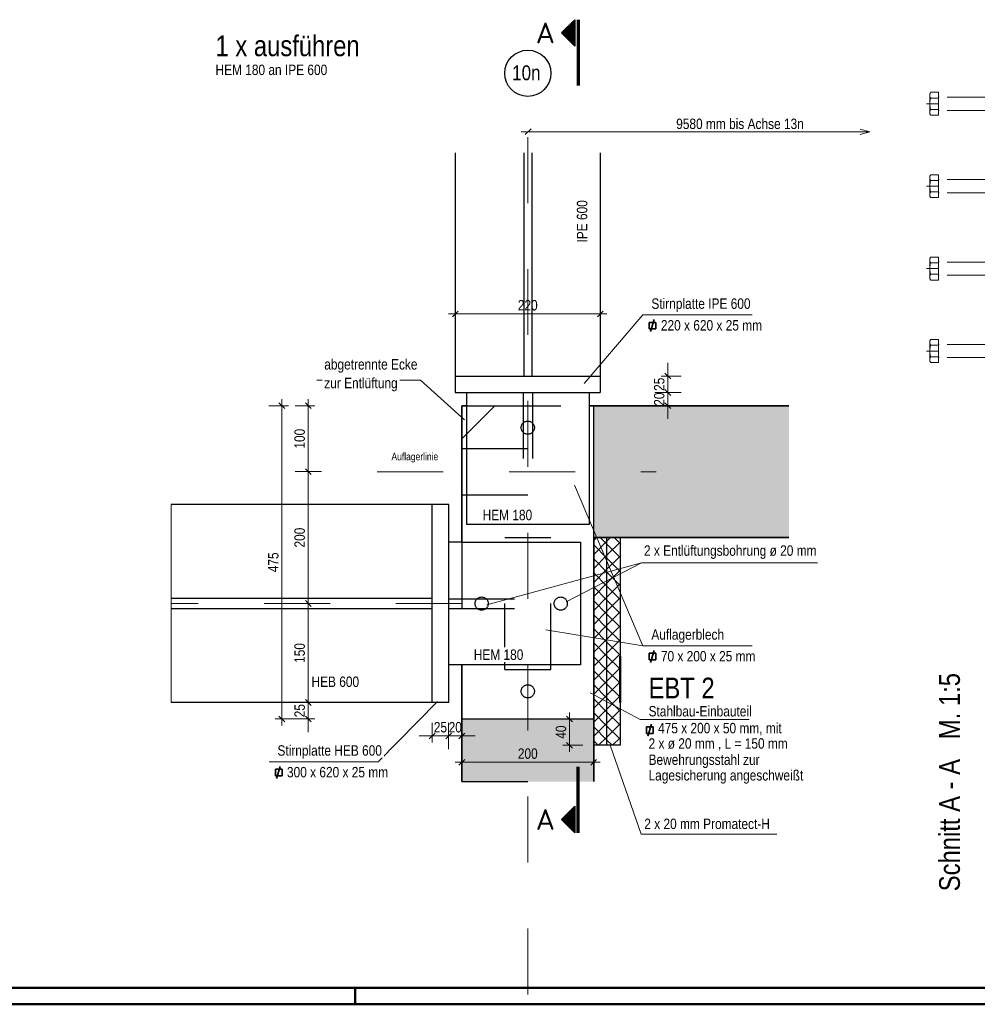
# Model space of a CAD drawing. Header units: millimetres. Extents: x 0 to 6.08, y 0 to 5.27.
# Tile 17 of 54: x 1.64 to 3.09, y 0 to 1.49. Entities that reach past the tile are written whole.
import ezdxf
from ezdxf.enums import TextEntityAlignment as Align

# ---------------------------------------------------------------- set-up
doc = ezdxf.new("R2010")
doc.units = ezdxf.units.MM
for name, pattern in [('DASHDOT', [1, 0.5, -0.25, 0, -0.25]), ('DASHDOTX2', [2, 1, -0.5, 0, -0.5]), ('HIDDEN', [0.375, 0.25, -0.125])]:
    doc.linetypes.add(name, pattern=pattern)
doc.styles.add('Arial Narrow', font='ARIALN.TTF')
doc.styles.add('isocp', font='isocp', dxfattribs={"width": 1.1})
doc.dimstyles.new('Arch_Strakon_dimstyle', dxfattribs={"dimtxt": 1.575, "dimasz": 1, "dimexe": 1.25, "dimexo": 0.0625, "dimgap": 1, "dimtad": 0, "dimdec": 5, "dimzin": 12, "dimdsep": 46, "dimtxsty": 'Arial Narrow', "dimblk": 'Arrowhead_Tick', "dimsah": 1, "dimcen": 0, "dimse1": 1, "dimse2": 1, "dimclrd": 6, "dimclrt": 2, "dimazin": 0, "dimtfac": 1, "dimtdec": 4, "dimtmove": 0, "dimatfit": 3, "dimldrblk": 'NONE', "dimfxl": 1, "dimtvp": 1, "dimtolj": 1, "dimtzin": 0, "dimlwd": 13, "dimarcsym": 2})
pattern_1 = [(90, (0, 0), (-0.002, 1e-19), [])]
pattern_2 = [(45, (0, 0), (-0.0106066, 0.0106066), []), (135, (0, 0), (-0.0106066, -0.0106066), [])]

# ---------------------------------------------------------------- blocks, each defined once
blk = doc.blocks.new('Arrowhead_Tick')
at = {"color": 0, "linetype": 'Continuous', "lineweight": -2, "ltscale": 0.2}
for p, q in [((0, 2), (0, -1)), ((-1, 0), (0, 0)), ((1, 0), (0, 0))]:
    blk.add_line(p, q, dxfattribs=at)
at = {"color": 2, "linetype": 'Continuous', "lineweight": 35, "ltscale": 0.2}
blk.add_line((0.44, 0.44), (-0.44, -0.44), dxfattribs=at)
blk = doc.blocks.new('*D164')
at = {"color": 6, "linetype": 'Continuous', "lineweight": 13}
for p, q in [((2.6192, 0.9378), (2.6192, 0.9478)), ((2.6192, 0.9078), (2.6192, 0.9278)), ((2.6192, 0.8978), (2.6192, 0.8878))]:
    blk.add_line(p, q, dxfattribs=at)
at = {"layer": 'Defpoints', "color": 0}
for p in [(2.2966, 0.9278), (2.6192, 0.9278), (2.3066, 0.9078)]:
    blk.add_point(p, dxfattribs=at)
at = {"color": 6, "lineweight": 13, "xscale": 0.01, "yscale": 0.01, "zscale": 0.01}
for p, rotation in [((2.6192, 0.9278), 270), ((2.6192, 0.9078), 90)]:
    blk.add_blockref('Arrowhead_Tick', p, dxfattribs=dict(at, rotation=rotation))
at = {"color": 2, "lineweight": 35, "insert": (2.6061, 0.9178), "char_height": 0.01575, "attachment_point": 5, "rotation": 90, "style": 'Arial Narrow'}
blk.add_mtext('\\A1;20', dxfattribs=at)
blk = doc.blocks.new('_None')
blk = doc.blocks.new('*D165')
at = {"color": 6, "linetype": 'Continuous', "lineweight": 13}
for p, q in [((2.6192, 0.9628), (2.6192, 0.9728)), ((2.6192, 0.9278), (2.6192, 0.9528)), ((2.6192, 0.9178), (2.6192, 0.9078))]:
    blk.add_line(p, q, dxfattribs=at)
at = {"layer": 'Defpoints', "color": 0}
for p in [(2.5166, 0.9528), (2.6192, 0.9528), (2.2966, 0.9278)]:
    blk.add_point(p, dxfattribs=at)
at = {"color": 6, "lineweight": 13, "xscale": 0.01, "yscale": 0.01, "zscale": 0.01}
for p, rotation in [((2.6192, 0.9528), 270.000000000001), ((2.6192, 0.9278), 90.00000000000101)]:
    blk.add_blockref('Arrowhead_Tick', p, dxfattribs=dict(at, rotation=rotation))
at = {"color": 2, "lineweight": 35, "insert": (2.6061, 0.9403), "char_height": 0.01575, "attachment_point": 5, "rotation": 90, "style": 'Arial Narrow'}
blk.add_mtext('\\A1;25', dxfattribs=at)
blk = doc.blocks.new('*D166')
at = {"color": 6, "linetype": 'Continuous', "lineweight": 13}
blk.add_line((2.0736, 0.6178), (2.0736, 0.7978), dxfattribs=at)
at = {"layer": 'Defpoints', "color": 0}
for p in [(2.0736, 0.8078), (2.1784, 0.8078), (2.3066, 0.6078)]:
    blk.add_point(p, dxfattribs=at)
at = {"color": 6, "lineweight": 13, "xscale": 0.01, "yscale": 0.01, "zscale": 0.01}
for p, rotation in [((2.0736, 0.8078), 90), ((2.0736, 0.6078), 270)]:
    blk.add_blockref('Arrowhead_Tick', p, dxfattribs=dict(at, rotation=rotation))
at = {"color": 2, "lineweight": 35, "insert": (2.0606, 0.7078), "char_height": 0.01575, "attachment_point": 5, "rotation": 90, "style": 'Arial Narrow'}
blk.add_mtext('\\A1;200', dxfattribs=at)
blk = doc.blocks.new('*D167')
at = {"color": 6, "linetype": 'Continuous', "lineweight": 13}
blk.add_line((2.0736, 0.8178), (2.0736, 0.8978), dxfattribs=at)
at = {"layer": 'Defpoints', "color": 0}
for p in [(2.0736, 0.9078), (2.3066, 0.9078), (2.1784, 0.8078)]:
    blk.add_point(p, dxfattribs=at)
at = {"color": 6, "lineweight": 13, "xscale": 0.01, "yscale": 0.01, "zscale": 0.01}
for p, rotation in [((2.0736, 0.9078), 90), ((2.0736, 0.8078), 270)]:
    blk.add_blockref('Arrowhead_Tick', p, dxfattribs=dict(at, rotation=rotation))
at = {"color": 2, "lineweight": 35, "insert": (2.0606, 0.8578), "char_height": 0.01575, "attachment_point": 5, "rotation": 90, "style": 'Arial Narrow'}
blk.add_mtext('\\A1;100', dxfattribs=at)
blk = doc.blocks.new('*D168')
at = {"color": 6, "linetype": 'Continuous', "lineweight": 13}
for p, q in [((2.0736, 0.4678), (2.0736, 0.4778)), ((2.0736, 0.4328), (2.0736, 0.4578)), ((2.0736, 0.4228), (2.0736, 0.4128))]:
    blk.add_line(p, q, dxfattribs=at)
at = {"layer": 'Defpoints', "color": 0}
for p in [(2.0736, 0.4578), (2.2866, 0.4578), (2.3066, 0.4328)]:
    blk.add_point(p, dxfattribs=at)
at = {"color": 6, "lineweight": 13, "xscale": 0.01, "yscale": 0.01, "zscale": 0.01}
for p, rotation in [((2.0736, 0.4578), 270), ((2.0736, 0.4328), 90)]:
    blk.add_blockref('Arrowhead_Tick', p, dxfattribs=dict(at, rotation=rotation))
at = {"color": 2, "lineweight": 35, "insert": (2.0606, 0.4453), "char_height": 0.01575, "attachment_point": 5, "rotation": 90, "style": 'Arial Narrow'}
blk.add_mtext('\\A1;25', dxfattribs=at)
blk = doc.blocks.new('*D169')
at = {"color": 6, "linetype": 'Continuous', "lineweight": 13}
blk.add_line((2.0736, 0.4678), (2.0736, 0.5978), dxfattribs=at)
at = {"layer": 'Defpoints', "color": 0}
for p in [(2.0736, 0.6078), (2.3066, 0.6078), (2.2866, 0.4578)]:
    blk.add_point(p, dxfattribs=at)
at = {"color": 6, "lineweight": 13, "xscale": 0.01, "yscale": 0.01, "zscale": 0.01}
for p, rotation in [((2.0736, 0.6078), 90), ((2.0736, 0.4578), 270)]:
    blk.add_blockref('Arrowhead_Tick', p, dxfattribs=dict(at, rotation=rotation))
at = {"color": 2, "lineweight": 35, "insert": (2.0606, 0.5328), "char_height": 0.01575, "attachment_point": 5, "rotation": 90, "style": 'Arial Narrow'}
blk.add_mtext('\\A1;150', dxfattribs=at)
blk = doc.blocks.new('*D170')
at = {"color": 6, "linetype": 'Continuous', "lineweight": 13}
blk.add_line((2.0336, 0.4428), (2.0336, 0.8978), dxfattribs=at)
at = {"layer": 'Defpoints', "color": 0}
for p in [(2.0336, 0.9078), (2.3066, 0.9078), (2.3066, 0.4328)]:
    blk.add_point(p, dxfattribs=at)
at = {"color": 6, "lineweight": 13, "xscale": 0.01, "yscale": 0.01, "zscale": 0.01}
for p, rotation in [((2.0336, 0.9078), 90), ((2.0336, 0.4328), 270)]:
    blk.add_blockref('Arrowhead_Tick', p, dxfattribs=dict(at, rotation=rotation))
at = {"color": 2, "lineweight": 35, "insert": (2.0206, 0.6703), "char_height": 0.01575, "attachment_point": 5, "rotation": 90, "style": 'Arial Narrow'}
blk.add_mtext('\\A1;475', dxfattribs=at)
blk = doc.blocks.new('*D171')
at = {"color": 6, "linetype": 'Continuous', "lineweight": 13}
blk.add_line((2.3166, 0.367), (2.4966, 0.367), dxfattribs=at)
at = {"layer": 'Defpoints', "color": 0}
for p in [(2.3066, 0.4328), (2.5066, 0.4328), (2.5066, 0.367)]:
    blk.add_point(p, dxfattribs=at)
at = {"color": 6, "lineweight": 13, "xscale": 0.01, "yscale": 0.01, "zscale": 0.01, "rotation": 180}
blk.add_blockref('Arrowhead_Tick', (2.3066, 0.367), dxfattribs=at)
at = {"color": 6, "lineweight": 13, "xscale": 0.01, "yscale": 0.01, "zscale": 0.01}
blk.add_blockref('Arrowhead_Tick', (2.5066, 0.367), dxfattribs=at)
at = {"color": 2, "lineweight": 35, "insert": (2.4066, 0.3801), "char_height": 0.01575, "attachment_point": 5, "style": 'Arial Narrow'}
blk.add_mtext('\\A1;200', dxfattribs=at)
blk = doc.blocks.new('*D172')
at = {"color": 6, "linetype": 'Continuous', "lineweight": 13}
blk.add_line((2.3066, 1.047), (2.5066, 1.047), dxfattribs=at)
at = {"layer": 'Defpoints', "color": 0}
for p in [(2.5166, 1.047), (2.2966, 0.9528), (2.5166, 0.9528)]:
    blk.add_point(p, dxfattribs=at)
at = {"color": 6, "lineweight": 13, "xscale": 0.01, "yscale": 0.01, "zscale": 0.01}
blk.add_blockref('Arrowhead_Tick', (2.5166, 1.047), dxfattribs=at)
at = {"color": 6, "lineweight": 13, "xscale": 0.01, "yscale": 0.01, "zscale": 0.01, "rotation": 180}
blk.add_blockref('Arrowhead_Tick', (2.2966, 1.047), dxfattribs=at)
at = {"color": 2, "lineweight": 35, "insert": (2.4066, 1.0601), "char_height": 0.01575, "attachment_point": 5, "style": 'Arial Narrow'}
blk.add_mtext('\\A1;220', dxfattribs=at)
blk = doc.blocks.new('*D173')
at = {"color": 6, "linetype": 'Continuous', "lineweight": 13}
for p, q in [((2.2516, 0.407), (2.2416, 0.407)), ((2.2616, 0.407), (2.2866, 0.407)), ((2.2966, 0.407), (2.3066, 0.407))]:
    blk.add_line(p, q, dxfattribs=at)
at = {"layer": 'Defpoints', "color": 0}
for p in [(2.2616, 0.4578), (2.2866, 0.4578), (2.2866, 0.407)]:
    blk.add_point(p, dxfattribs=at)
at = {"color": 6, "lineweight": 13, "xscale": 0.01, "yscale": 0.01, "zscale": 0.01}
blk.add_blockref('Arrowhead_Tick', (2.2616, 0.407), dxfattribs=at)
at = {"color": 6, "lineweight": 13, "xscale": 0.01, "yscale": 0.01, "zscale": 0.01, "rotation": 180}
blk.add_blockref('Arrowhead_Tick', (2.2866, 0.407), dxfattribs=at)
at = {"color": 2, "lineweight": 35, "insert": (2.2741, 0.4201), "char_height": 0.01575, "attachment_point": 5, "style": 'Arial Narrow'}
blk.add_mtext('\\A1;25', dxfattribs=at)
blk = doc.blocks.new('*D174')
at = {"color": 6, "linetype": 'Continuous', "lineweight": 13}
for p, q in [((2.2766, 0.407), (2.2666, 0.407)), ((2.2866, 0.407), (2.3066, 0.407)), ((2.3166, 0.407), (2.3266, 0.407))]:
    blk.add_line(p, q, dxfattribs=at)
at = {"layer": 'Defpoints', "color": 0}
for p in [(2.2866, 0.4578), (2.3066, 0.4328), (2.3066, 0.407)]:
    blk.add_point(p, dxfattribs=at)
at = {"color": 6, "lineweight": 13, "xscale": 0.01, "yscale": 0.01, "zscale": 0.01}
blk.add_blockref('Arrowhead_Tick', (2.2866, 0.407), dxfattribs=at)
at = {"color": 6, "lineweight": 13, "xscale": 0.01, "yscale": 0.01, "zscale": 0.01, "rotation": 180}
blk.add_blockref('Arrowhead_Tick', (2.3066, 0.407), dxfattribs=at)
at = {"color": 2, "lineweight": 35, "insert": (2.2966, 0.4201), "char_height": 0.01575, "attachment_point": 5, "style": 'Arial Narrow'}
blk.add_mtext('\\A1;20', dxfattribs=at)
blk = doc.blocks.new('*D273')
at = {"color": 6, "linetype": 'Continuous', "lineweight": 13}
blk.add_line((2.47, 0.4028), (2.47, 0.4228), dxfattribs=at)
at = {"layer": 'Defpoints', "color": 0}
for p in [(2.47, 0.4328), (2.5066, 0.4328), (2.5066, 0.3928)]:
    blk.add_point(p, dxfattribs=at)
at = {"color": 6, "lineweight": 13, "xscale": 0.01, "yscale": 0.01, "zscale": 0.01}
for p, rotation in [((2.47, 0.4328), 90), ((2.47, 0.3928), 270)]:
    blk.add_blockref('Arrowhead_Tick', p, dxfattribs=dict(at, rotation=rotation))
at = {"color": 2, "lineweight": 35, "insert": (2.457, 0.4128), "char_height": 0.01575, "attachment_point": 5, "rotation": 90, "style": 'Arial Narrow'}
blk.add_mtext('\\A1;40', dxfattribs=at)

msp = doc.modelspace()

# ---------------------------------------------------------------- hatches: boundary and pattern name
at = {"lineweight": 50}
h = msp.add_hatch(dxfattribs=at)
h.set_pattern_fill('Mau', color=4, scale=0.01, angle=90, style=0, pattern_type=2)
h.set_pattern_definition(pattern_1)
h.paths.add_polyline_path([(2.477998, 1.493247), (2.457998, 1.473247), (2.477998, 1.453247)])
at = {"lineweight": 18, "true_color": 0xceffce}
for points in [[(2.802775, 0.907764), (2.802775, 0.707764), (2.506632, 0.707764), (2.506632, 0.907764)], [(2.506632, 0.432764), (2.506632, 0.337729), (2.306632, 0.337729), (2.306632, 0.432764)]]:
    msp.add_hatch(color=254, dxfattribs=at).paths.add_polyline_path(points)
h = msp.add_hatch()
h.set_pattern_fill('FT', color=10, scale=0.01, angle=45, style=0, pattern_type=2)
h.set_pattern_definition(pattern_2)
h.paths.add_polyline_path([(2.506632, 0.392764), (2.526632, 0.392764), (2.526632, 0.707764), (2.506632, 0.707764)])
h = msp.add_hatch()
h.set_pattern_fill('FT', color=10, scale=0.01, angle=45, style=0, pattern_type=2)
h.set_pattern_definition(pattern_2)
h.paths.add_polyline_path([(2.526632, 0.392764), (2.546632, 0.392764), (2.546632, 0.457764), (2.546632, 0.707764), (2.526632, 0.707764)])
at = {"lineweight": 50}
h = msp.add_hatch(dxfattribs=at)
h.set_pattern_fill('Mau', color=4, scale=0.01, angle=90, style=0, pattern_type=2)
h.set_pattern_definition(pattern_1)
h.paths.add_polyline_path([(2.477998, 0.30025), (2.457998, 0.28025), (2.477998, 0.26025)])

# ---------------------------------------------------------------- linework, layer by layer
at = {"color": 2, "linetype": 'Continuous', "lineweight": 35}
for p, q in [((2.457998, 1.473247), (2.477998, 1.493247)), ((2.477998, 1.453247), (2.477998, 1.493247)), ((2.477998, 1.453247), (2.457998, 1.473247)), ((2.591011, 1.024168), (2.591011, 1.034168)), ((2.591011, 1.034168), (2.601011, 1.034168)), ((2.592805, 1.020134), (2.598458, 1.038505)), ((2.601011, 1.034168), (2.601011, 1.024168)), ((2.601011, 1.024168), (2.591011, 1.024168)), ((2.306632, 0.907764), (2.313632, 0.907764)), ((2.306632, 0.700764), (2.306632, 0.907764)), ((2.499632, 0.907764), (2.802775, 0.907764)), ((2.506632, 0.707764), (2.802775, 0.707764)), ((2.506632, 0.337729), (2.506632, 0.707764)), ((2.591011, 0.522369), (2.591011, 0.532369)), ((2.591011, 0.532369), (2.601011, 0.532369)), ((2.592805, 0.518335), (2.598458, 0.536706)), ((2.601011, 0.532369), (2.601011, 0.522369)), ((2.306632, 0.337729), (2.306632, 0.514764)), ((2.601011, 0.522369), (2.591011, 0.522369)), ((2.586736, 0.410567), (2.586736, 0.420567)), ((2.586736, 0.420567), (2.596736, 0.420567)), ((2.58853, 0.406533), (2.594183, 0.424904)), ((2.596736, 0.420567), (2.596736, 0.410567)), ((2.596736, 0.410567), (2.586736, 0.410567)), ((2.025554, 0.342444), (2.031206, 0.360815)), ((2.023759, 0.346479), (2.023759, 0.356479)), ((2.023759, 0.356479), (2.033759, 0.356479)), ((2.033759, 0.346479), (2.023759, 0.346479)), ((2.033759, 0.356479), (2.033759, 0.346479)), ((2.457998, 0.28025), (2.477998, 0.30025)), ((2.477998, 0.26025), (2.477998, 0.30025)), ((2.477998, 0.26025), (2.457998, 0.28025))]:
    msp.add_line(p, q, dxfattribs=at)
at = {"color": 1, "linetype": 'DASHDOTX2', "lineweight": 70, "ltscale": 0.05}
for p, q in [((2.482998, 1.493247), (2.482998, 1.363247)), ((2.482998, 0.26025), (2.482998, 0.39025))]:
    msp.add_line(p, q, dxfattribs=at)
at = {"color": 6, "linetype": 'DASHDOTX2', "lineweight": 13, "ltscale": 0.05}
msp.add_line((2.406632, 0.015091), (2.406632, 1.376992), dxfattribs=at)
at = {"color": 6, "linetype": 'HIDDEN', "lineweight": 13, "ltscale": 0.05}
for p, q in [((3.016531, 1.352774), (3.016531, 1.378755)), ((3.029531, 1.383085), (3.017699, 1.383085)), ((3.029531, 1.374425), (3.017699, 1.374425)), ((3.029531, 1.383085), (3.029531, 1.348444)), ((3.029531, 1.376764), (3.029531, 1.354764)), ((3.142907, 1.375764), (3.030531, 1.375764)), ((3.011531, 1.365764), (3.029531, 1.365764)), ((3.017691, 1.357104), (3.029531, 1.357104)), ((3.029531, 1.348444), (3.017691, 1.348444)), ((3.142907, 1.355764), (3.030531, 1.355764)), ((3.029531, 1.258085), (3.017699, 1.258085)), ((3.029531, 1.258085), (3.029531, 1.223444)), ((3.011531, 1.240764), (3.029531, 1.240764)), ((3.016531, 1.227774), (3.016531, 1.253755)), ((3.029531, 1.249425), (3.017699, 1.249425)), ((3.029531, 1.251764), (3.029531, 1.229764)), ((3.142907, 1.250764), (3.030531, 1.250764)), ((3.017691, 1.232104), (3.029531, 1.232104)), ((3.142907, 1.230764), (3.030531, 1.230764)), ((3.029531, 1.223444), (3.017691, 1.223444)), ((3.016531, 1.102774), (3.016531, 1.128755)), ((3.029531, 1.133085), (3.017699, 1.133085)), ((3.029531, 1.124425), (3.017699, 1.124425)), ((3.029531, 1.133085), (3.029531, 1.098444)), ((3.029531, 1.126764), (3.029531, 1.104764)), ((3.142907, 1.125764), (3.030531, 1.125764)), ((3.011531, 1.115764), (3.029531, 1.115764)), ((3.017691, 1.107104), (3.029531, 1.107104)), ((3.142907, 1.105764), (3.030531, 1.105764)), ((3.029531, 1.098444), (3.017691, 1.098444)), ((3.016531, 0.977774), (3.016531, 1.003755)), ((3.029531, 1.008085), (3.017699, 1.008085)), ((3.029531, 1.008085), (3.029531, 0.973444)), ((3.029531, 1.001764), (3.029531, 0.979764)), ((3.142907, 1.000764), (3.030531, 1.000764)), ((3.011531, 0.990764), (3.029531, 0.990764)), ((3.029531, 0.999425), (3.017699, 0.999425)), ((3.017691, 0.982104), (3.029531, 0.982104)), ((3.029531, 0.973444), (3.017691, 0.973444)), ((3.142907, 0.980764), (3.030531, 0.980764))]:
    msp.add_line(p, q, dxfattribs=at)
at = {"color": 6, "linetype": 'Continuous', "lineweight": 13}
for p, q in [((2.396734, 1.323165), (2.925725, 1.323165)), ((2.910725, 1.327185), (2.925725, 1.323165)), ((2.925725, 1.323165), (2.910725, 1.319146)), ((2.581364, 1.045653), (2.492305, 0.941428)), ((2.74697, 1.045653), (2.581364, 1.045653)), ((2.086521, 0.94661), (2.243894, 0.94661)), ((2.243894, 0.94661), (2.310412, 0.886582)), ((2.581364, 0.543854), (2.477712, 0.787528)), ((2.578958, 0.669401), (2.344417, 0.605682)), ((2.578958, 0.669401), (2.465077, 0.610427)), ((2.846036, 0.669401), (2.578958, 0.669401)), ((2.581364, 0.543854), (2.434137, 0.568148)), ((2.74697, 0.543854), (2.581364, 0.543854)), ((2.577089, 0.432052), (2.501328, 0.472519)), ((2.179718, 0.367963), (2.269787, 0.459444)), ((2.742695, 0.432052), (2.577089, 0.432052)), ((2.578546, 0.258168), (2.531788, 0.393025)), ((2.179718, 0.367963), (2.014113, 0.367963)), ((2.578546, 0.258168), (2.784535, 0.258168))]:
    msp.add_line(p, q, dxfattribs=at)
at = {"color": 3, "linetype": 'Continuous', "lineweight": 25}
for p, q in [((2.402546, 1.319341), (2.41188, 1.327897)), ((2.296632, 1.291398), (2.296632, 0.927764)), ((2.400632, 1.291398), (2.400632, 0.952764)), ((2.412632, 1.291398), (2.412632, 0.952764)), ((2.516632, 1.291398), (2.516632, 0.927764)), ((2.296632, 0.952764), (2.516632, 0.952764)), ((2.296632, 0.927764), (2.516632, 0.927764)), ((2.313632, 0.927764), (2.313632, 0.727764)), ((2.499632, 0.927764), (2.499632, 0.727764)), ((2.506632, 0.707764), (2.506632, 0.907764)), ((2.286632, 0.757764), (1.865513, 0.757764)), ((2.261632, 0.457764), (2.261632, 0.757764)), ((2.286632, 0.457764), (2.286632, 0.757764)), ((2.499632, 0.727764), (2.313632, 0.727764)), ((2.506632, 0.392764), (2.506632, 0.707764)), ((2.526632, 0.392764), (2.526632, 0.707764)), ((2.546632, 0.707764), (2.546632, 0.392764)), ((2.306632, 0.700764), (2.286632, 0.700764)), ((2.306632, 0.700764), (2.486632, 0.700764)), ((2.486632, 0.700764), (2.486632, 0.514764)), ((2.261632, 0.615514), (1.865513, 0.615514)), ((2.261632, 0.600014), (1.865513, 0.600014)), ((2.486632, 0.514764), (2.286632, 0.514764)), ((2.286632, 0.457764), (1.865513, 0.457764)), ((2.306632, 0.432764), (2.506632, 0.432764)), ((2.526632, 0.392764), (2.506632, 0.392764)), ((2.546632, 0.392764), (2.526632, 0.392764))]:
    msp.add_line(p, q, dxfattribs=at)
at = {"color": 3, "linetype": 'HIDDEN', "lineweight": 25, "ltscale": 0.05}
for p, q in [((2.399382, 0.927764), (2.399382, 0.727764)), ((2.413882, 0.927764), (2.413882, 0.727764)), ((2.306632, 0.857764), (2.356632, 0.907764)), ((2.313632, 0.907764), (2.356632, 0.907764)), ((2.356632, 0.907764), (2.499632, 0.907764)), ((2.306632, 0.842764), (2.506632, 0.842764)), ((2.306632, 0.772764), (2.506632, 0.772764)), ((2.371632, 0.507764), (2.371632, 0.707764)), ((2.371632, 0.707764), (2.441632, 0.707764)), ((2.441632, 0.507764), (2.441632, 0.707764)), ((2.306632, 0.700764), (2.306632, 0.514764)), ((2.286632, 0.615014), (2.486632, 0.615014)), ((2.286632, 0.600514), (2.486632, 0.600514)), ((2.371632, 0.507764), (2.441632, 0.507764)), ((2.306632, 0.337729), (2.506632, 0.337729))]:
    msp.add_line(p, q, dxfattribs=at)
at = {"color": 6, "linetype": 'DASHDOT', "lineweight": 13, "ltscale": 0.05}
msp.add_line((2.178373, 0.807764), (2.601221, 0.807764), dxfattribs=at)
at = {"color": 9, "linetype": 'Continuous', "lineweight": 0}
msp.add_line((1.865513, 0.757764), (1.865513, 0.457764), dxfattribs=at)
at = {"color": 9, "linetype": 'DASHDOT', "lineweight": 0, "ltscale": 0.05}
msp.add_line((2.306632, 0.607764), (1.865513, 0.607764), dxfattribs=at)
at = {"color": 4, "linetype": 'Continuous', "lineweight": 50}
for p, q in [((2.546632, 0.527764), (2.546632, 0.457764)), ((0.1, 0.025), (5.92, 0.025)), ((0, 0), (5.945, 0))]:
    msp.add_line(p, q, dxfattribs=at)
at = {"color": 4, "linetype": 'Continuous', "lineweight": 50, "ltscale": 40}
msp.add_line((2.145, 0), (2.145, 0.025), dxfattribs=at)
at = {"color": 3, "linetype": 'Continuous', "lineweight": 25}
msp.add_circle((2.406632, 1.411992), 0.035, dxfattribs=at)
at = {"color": 3, "linetype": 'HIDDEN', "lineweight": 25, "ltscale": 0.05}
for centre in [(2.406632, 0.874556), (2.336632, 0.607764), (2.456632, 0.607764), (2.406632, 0.474699)]:
    msp.add_circle(centre, 0.01, dxfattribs=at)
at = {"color": 6, "linetype": 'HIDDEN', "lineweight": 13, "ltscale": 0.05}
for centre, radius, start, end in [((3.025191, 1.378755), 0.008654, 149.974265, 210.025735), ((3.049992, 1.365764), 0.033434, 164.987632, 195.009015), ((3.030531, 1.376764), 0.001, 180, 270), ((3.025191, 1.352774), 0.00866, 149.99927, 210.000728), ((3.030531, 1.354764), 0.001, 90, 180.000019), ((3.025191, 1.253755), 0.008654, 149.974265, 210.025735), ((3.049992, 1.240764), 0.033434, 164.987632, 195.009015), ((3.030531, 1.251764), 0.001, 180, 270), ((3.025191, 1.227774), 0.00866, 149.99927, 210.000728), ((3.030531, 1.229764), 0.001, 90, 180.000019), ((3.025191, 1.128755), 0.008654, 149.974265, 210.025735), ((3.049992, 1.115764), 0.033434, 164.987632, 195.009015), ((3.030531, 1.126764), 0.001, 180, 270), ((3.025191, 1.102774), 0.00866, 149.99927, 210.000728), ((3.030531, 1.104764), 0.001, 90, 180.000019), ((3.025191, 1.003755), 0.008654, 149.974265, 210.025735), ((3.030531, 1.001764), 0.001, 180, 270), ((3.049992, 0.990764), 0.033434, 164.987632, 195.009015), ((3.025191, 0.977774), 0.00866, 149.99927, 210.000728), ((3.030531, 0.979764), 0.001, 90, 180.000019)]:
    msp.add_arc(centre, radius, start, end, dxfattribs=at)

# ---------------------------------------------------------------- texts
at = {"color": 2, "lineweight": 35, "style": 'isocp', "width": 1.15}
for p in [(2.447998, 1.473247), (2.447998, 0.28025)]:
    msp.add_text('A', height=0.0315, dxfattribs=at).set_placement(p, align=Align.MIDDLE_RIGHT)
at = {"color": 1, "lineweight": 70, "insert": (1.932892, 1.437451), "char_height": 0.0315, "attachment_point": 7, "line_spacing_factor": 0.9, "style": 'Arial Narrow', "bg_fill": 3, "box_fill_scale": 1.2, "bg_fill_color": 256, "bg_fill_true_color": 13158600, "bg_fill_transparency": 0}
msp.add_mtext('1 x ausführen', dxfattribs=at)
at = {"color": 2, "lineweight": 35, "char_height": 0.01575, "attachment_point": 7, "line_spacing_factor": 0.9, "style": 'Arial Narrow', "bg_fill": 3, "box_fill_scale": 1.2, "bg_fill_color": 256, "bg_fill_true_color": 13158600, "bg_fill_transparency": 0}
for s, insert in [('HEM 180 an IPE 600', (1.932892, 1.409101)), ('9580 mm bis Achse 13n', (2.631785, 1.327223)), ('abgetrennte Ecke', (2.097878, 0.957967)), ('Stahlbau-Einbauteil', (2.589864, 0.436407))]:
    msp.add_mtext(s, dxfattribs=dict(at, insert=insert))
at = {"color": 2, "lineweight": 35, "insert": (2.497087, 1.155314), "char_height": 0.01575, "attachment_point": 7, "rotation": 90, "line_spacing_factor": 0.9, "style": 'Arial Narrow', "bg_fill": 3, "box_fill_scale": 1.2, "bg_fill_color": 256, "bg_fill_true_color": 13158600, "bg_fill_transparency": 0}
msp.add_mtext('IPE 600', dxfattribs=at)
at = {"color": 1, "lineweight": 70, "insert": (3.062646, 0.17148), "char_height": 0.0315, "attachment_point": 7, "rotation": 90, "line_spacing_factor": 0.9, "style": 'Arial Narrow', "bg_fill": 3, "box_fill_scale": 1.2, "bg_fill_color": 256, "bg_fill_true_color": 13158600, "bg_fill_transparency": 0}
msp.add_mtext('Schnitt A - A   M. 1:5', dxfattribs=at)

# ---------------------------------------------------------------- dimensions: what is measured, and where the dimension line sits
at = {"lineweight": 35}
for base, p1, p2, text, picture, middle in [((2.516632, 1.047036), (2.296632, 0.952764), (2.516632, 0.952764), '220', '*D172', (2.406632, 1.047036)), ((2.286632, 0.407036), (2.261632, 0.457764), (2.286632, 0.457764), '25', '*D173', (2.274132, 0.407036)), ((2.306632, 0.407036), (2.286632, 0.457764), (2.306632, 0.432764), '20', '*D174', (2.296632, 0.407036)), ((2.506632, 0.367036), (2.306632, 0.432764), (2.506632, 0.432764), '200', '*D171', (2.406632, 0.367036))]:
    dim = msp.add_linear_dim(base=base, p1=p1, p2=p2, text=text, dimstyle='Arch_Strakon_dimstyle', override={"dimscale": 0.01, "dimtxt": 1.575, "dimasz": 1, "dimgap": 0.5, "dimtad": 1, "dimjust": 0, "dimtih": 0, "dimtoh": 0, "dimdec": 5, "dimdsep": 46, "dimtxsty": 'Arial Narrow', "dimclrd": 6, "dimclrt": 2, "dimtix": 1, "dimtofl": 255, "dimtmove": 0, "dimatfit": 2, "dimfxl": 0, "dimfxlon": 0, "dimtvp": 31.746032, "dimlwd": 13}, dxfattribs=at)
    dim.commit()
    dim.dimension.update_dxf_attribs({"geometry": picture, "text_midpoint": middle, "dimtype": 160})
for base, p1, p2, text, picture, middle in [((2.619174, 0.952764), (2.296632, 0.927764), (2.516632, 0.952764), '25', '*D165', (2.619174, 0.940264)), ((2.619174, 0.927764), (2.306632, 0.907764), (2.296632, 0.927764), '20', '*D164', (2.619174, 0.917764)), ((2.033643, 0.907764), (2.306632, 0.432764), (2.306632, 0.907764), '475', '*D170', (2.033643, 0.670264)), ((2.073643, 0.907764), (2.178373, 0.807764), (2.306632, 0.907764), '100', '*D167', (2.073643, 0.857764)), ((2.073643, 0.807764), (2.306632, 0.607764), (2.178373, 0.807764), '200', '*D166', (2.073643, 0.707764)), ((2.073643, 0.607764), (2.286632, 0.457764), (2.306632, 0.607764), '150', '*D169', (2.073643, 0.532764)), ((2.073643, 0.457764), (2.306632, 0.432764), (2.286632, 0.457764), '25', '*D168', (2.073643, 0.445264)), ((2.47, 0.432764), (2.506632, 0.392764), (2.506632, 0.432764), '40', '*D273', (2.47, 0.412764))]:
    dim = msp.add_linear_dim(base=base, p1=p1, p2=p2, angle=90, text=text, dimstyle='Arch_Strakon_dimstyle', override={"dimscale": 0.01, "dimtxt": 1.575, "dimasz": 1, "dimgap": 0.5, "dimtad": 1, "dimjust": 0, "dimtih": 0, "dimtoh": 0, "dimdec": 5, "dimdsep": 46, "dimtxsty": 'Arial Narrow', "dimclrd": 6, "dimclrt": 2, "dimtix": 1, "dimtofl": 255, "dimtmove": 0, "dimatfit": 2, "dimfxl": 0, "dimfxlon": 0, "dimtvp": 31.746032, "dimlwd": 13}, dxfattribs=at)
    dim.commit()
    dim.dimension.update_dxf_attribs({"geometry": picture, "text_midpoint": middle, "dimtype": 160})

# ---------------------------------------------------------------- next in the draw order: texts
at = {"color": 1, "lineweight": 70, "style": 'Arial Narrow'}
msp.add_text('EBT 2', height=0.0315, dxfattribs=at).set_placement((2.589864, 0.463932))
at = {"color": 2, "lineweight": 35, "attachment_point": 7, "line_spacing_factor": 0.9, "style": 'Arial Narrow', "bg_fill": 3, "box_fill_scale": 1.2, "bg_fill_color": 256, "bg_fill_true_color": 13158600, "bg_fill_transparency": 0}
for s, insert, char_height in [('10n', (2.382972, 1.401179), 0.0225), ('Stirnplatte IPE 600', (2.594138, 1.050008), 0.01575), ('zur Entlüftung', (2.097878, 0.929617), 0.01575), ('HEM 180', (2.338113, 0.733996), 0.01575), ('2 x Entlüftungsbohrung ø 20 mm', (2.582875, 0.675502), 0.01575), ('Auflagerblech', (2.594138, 0.548209), 0.01575), ('HEM 180', (2.324705, 0.522146), 0.01575), ('HEB 600', (2.078526, 0.48108), 0.01575), ('2 x ø 20 mm , L = 150 mm', (2.589864, 0.384789), 0.01575), ('Stirnplatte HEB 600', (2.026887, 0.372318), 0.01575), ('2 x 20 mm Promatect-H', (2.583412, 0.265609), 0.01575)]:
    msp.add_mtext(s, dxfattribs=dict(at, insert=insert, char_height=char_height))
at = {"color": 3, "lineweight": 25, "insert": (2.199831, 0.821713), "char_height": 0.01125, "attachment_point": 7, "line_spacing_factor": 0.9, "style": 'Arial Narrow', "bg_fill": 3, "box_fill_scale": 1.2, "bg_fill_color": 256, "bg_fill_true_color": 13158600, "bg_fill_transparency": 0}
msp.add_mtext('Auflagerlinie', dxfattribs=at)

# ---------------------------------------------------------------- next in the draw order: texts
at = {"color": 2, "lineweight": 35, "char_height": 0.01575, "attachment_point": 7, "line_spacing_factor": 0.9, "style": 'Arial Narrow', "bg_fill": 3, "box_fill_scale": 1.2, "bg_fill_color": 256, "bg_fill_true_color": 13158600, "bg_fill_transparency": 0}
for s, insert in [('220 x 620 x 25 mm', (2.608571, 1.021658)), ('70 x 200 x 25 mm', (2.608571, 0.519859)), ('475 x 200 x 50 mm, mit', (2.604296, 0.408057)), ('Bewehrungsstahl zur{\\P}Lagesicherung angeschweißt', (2.589864, 0.334718)), ('300 x 620 x 25 mm', (2.041319, 0.343968))]:
    msp.add_mtext(s, dxfattribs=dict(at, insert=insert))

doc.saveas('drawing.dxf')
